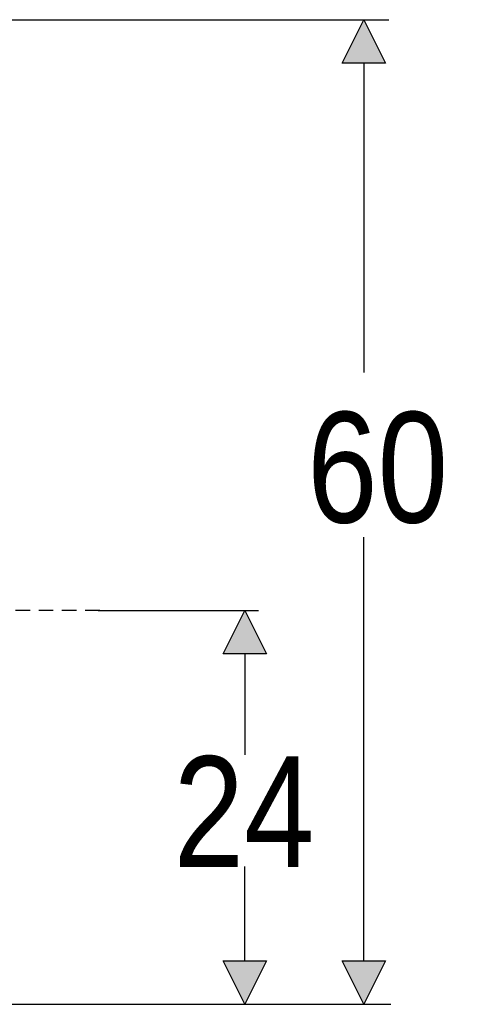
# Model space of a CAD drawing. Extents: x 579.7 to 640.2, y 462.2 to 521.
# Tile 18 of 18: x 626.6 to 640.2, y 485.4 to 515.3. Entities that reach past the tile are written whole.
import ezdxf

# ---------------------------------------------------------------- set-up
doc = ezdxf.new("R2010")
doc.units = 0
doc.linetypes.add('AI-LINETYPE-1', pattern=[0.705612, 0.441008, -0.264604])
doc.layers.add('CAPA_1', color=7, linetype='CONTINUOUS')

# ---------------------------------------------------------------- blocks, each defined once
blk = doc.blocks.new('*U21')
at = {"layer": 'CAPA_1', "color": 250}
blk.add_solid([(633.407, 496.049), (632.747, 496.049), (633.407, 497.369)], dxfattribs=at)
at = {"layer": 'CAPA_1', "color": 250, "extrusion": (0, 0, -1)}
blk.add_solid([(-633.407, 496.049), (-633.407, 497.369), (-634.067, 496.049)], dxfattribs=at)
blk = doc.blocks.new('*U22')
at = {"layer": 'CAPA_1', "color": 250, "extrusion": (0, 0, -1)}
for points in [[(-633.407, 485.411), (-632.747, 486.73), (-633.407, 486.73)], [(-633.407, 485.411), (-633.407, 486.73), (-634.067, 486.73)]]:
    blk.add_solid(points, dxfattribs=at)
blk = doc.blocks.new('*U23')
at = {"layer": 'CAPA_1', "color": 250}
blk.add_solid([(637.02, 513.986), (636.36, 513.986), (637.02, 515.306)], dxfattribs=at)
at = {"layer": 'CAPA_1', "color": 250, "extrusion": (0, 0, -1)}
blk.add_solid([(-637.02, 513.986), (-637.02, 515.306), (-637.68, 513.986)], dxfattribs=at)
blk = doc.blocks.new('*U24')
at = {"layer": 'CAPA_1', "color": 250, "extrusion": (0, 0, -1)}
for points in [[(-637.02, 485.411), (-636.36, 486.73), (-637.02, 486.73)], [(-637.02, 485.411), (-637.02, 486.73), (-637.68, 486.73)]]:
    blk.add_solid(points, dxfattribs=at)

msp = doc.modelspace()

# ---------------------------------------------------------------- linework, layer by layer
at = {"layer": 'CAPA_1', "color": 250}
for points in [[(619.253, 515.308), (637.779, 515.308)], [(637.02, 514.003), (637.02, 504.593)], [(637.02, 486.713), (637.02, 499.597)], [(628.955, 497.371), (633.825, 497.371)], [(633.407, 496.067), (633.407, 492.989)], [(633.407, 486.713), (633.407, 489.593)], [(616.789, 485.409), (637.835, 485.409)]]:
    msp.add_lwpolyline(points, dxfattribs=at)
at = {"layer": 'CAPA_1'}
for points in [[(637.02, 515.306), (637.68, 513.986), (636.36, 513.986), (637.02, 515.306), (637.02, 515.306)], [(633.407, 497.369), (634.067, 496.049), (632.747, 496.049), (633.407, 497.369), (633.407, 497.369)], [(633.407, 485.411), (632.747, 486.73), (634.067, 486.73), (633.407, 485.411), (633.407, 485.411)], [(637.02, 485.411), (636.36, 486.73), (637.68, 486.73), (637.02, 485.411), (637.02, 485.411)]]:
    msp.add_lwpolyline(points, dxfattribs=at)
at = {"layer": 'CAPA_1', "color": 250, "linetype": 'AI-LINETYPE-1'}
msp.add_lwpolyline([(629.003, 497.371), (611.941, 497.371)], dxfattribs=at)

# ---------------------------------------------------------------- block references
at = {"layer": 'CAPA_1', "color": 250}
for name in ['*U23', '*U21', '*U22', '*U24']:
    msp.add_blockref(name, (0, 0), dxfattribs=at)

# ---------------------------------------------------------------- texts
at = {"layer": 'CAPA_1', "color": 250, "char_height": 3.35844, "attachment_point": 7}
for s, insert in [('\\fArial Narrow|b0|i0|c0|p34;\\W1;60', (635.3, 499.989)), ('\\fArial Narrow|b0|i0|c0|p34;\\W1;24', (631.243, 489.582))]:
    msp.add_mtext(s, dxfattribs=dict(at, insert=insert))

doc.saveas('drawing.dxf')
